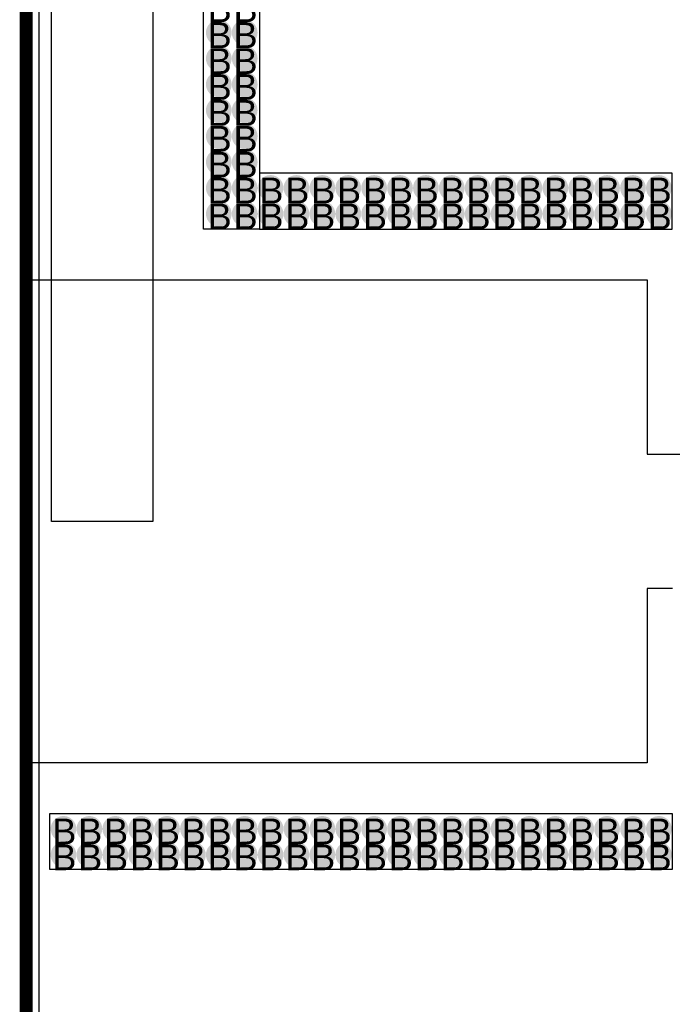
# Model space of a CAD drawing. Header units: millimetres. Extents: x -1.47 to 3.63, y -2.76 to 3.27.
# Tile 9 of 21: x -0.01 to 0.5, y 1.25 to 2.01. Entities that reach past the tile are written whole.
import ezdxf

# ---------------------------------------------------------------- set-up
doc = ezdxf.new("R2010")
doc.units = ezdxf.units.MM
doc.header["$MEASUREMENT"] = 0
for name, color, linetype in [('BottomLayer', 5, 'Continuous'), ('BottomSolder', 6, 'Continuous'), ('DrillDrawing', 1, 'Continuous'), ('Mechanical1', 6, 'Continuous'), ('TopLayer', 1, 'Continuous'), ('TopSolder', 216, 'Continuous')]:
    doc.layers.add(name, color=color, linetype=linetype)
doc.styles.add('Arial', font='txt', dxfattribs={"height": 0.2})

msp = doc.modelspace()

# ---------------------------------------------------------------- hatches: boundary and pattern name
at = {"layer": 'BottomLayer'}
h = msp.add_hatch(color=5, dxfattribs=at)
edge = h.paths.add_edge_path()
edge.add_arc((0.14961, 2.00448), 0.01, 0, 360)
h = msp.add_hatch(color=5, dxfattribs=at)
edge = h.paths.add_edge_path()
edge.add_arc((0.16971, 2.00448), 0.01, 0, 360)
h = msp.add_hatch(color=5, dxfattribs=at)
edge = h.paths.add_edge_path()
edge.add_arc((0.14961, 1.98438), 0.01, 0, 360)
h = msp.add_hatch(color=5, dxfattribs=at)
edge = h.paths.add_edge_path()
edge.add_arc((0.16971, 1.98438), 0.01, 0, 360)
h = msp.add_hatch(color=5, dxfattribs=at)
edge = h.paths.add_edge_path()
edge.add_arc((0.14961, 1.96428), 0.01, 0, 360)
h = msp.add_hatch(color=5, dxfattribs=at)
edge = h.paths.add_edge_path()
edge.add_arc((0.16971, 1.96428), 0.01, 0, 360)
h = msp.add_hatch(color=5, dxfattribs=at)
edge = h.paths.add_edge_path()
edge.add_arc((0.14961, 1.94418), 0.01, 0, 360)
h = msp.add_hatch(color=5, dxfattribs=at)
edge = h.paths.add_edge_path()
edge.add_arc((0.16971, 1.94418), 0.01, 0, 360)
h = msp.add_hatch(color=5, dxfattribs=at)
edge = h.paths.add_edge_path()
edge.add_arc((0.14961, 1.92408), 0.01, 0, 360)
h = msp.add_hatch(color=5, dxfattribs=at)
edge = h.paths.add_edge_path()
edge.add_arc((0.16971, 1.92408), 0.01, 0, 360)
h = msp.add_hatch(color=5, dxfattribs=at)
edge = h.paths.add_edge_path()
edge.add_arc((0.14961, 1.90398), 0.01, 0, 360)
h = msp.add_hatch(color=5, dxfattribs=at)
edge = h.paths.add_edge_path()
edge.add_arc((0.16971, 1.90398), 0.01, 0, 360)
h = msp.add_hatch(color=5, dxfattribs=at)
edge = h.paths.add_edge_path()
edge.add_arc((0.14961, 1.88388), 0.01, 0, 360)
h = msp.add_hatch(color=5, dxfattribs=at)
edge = h.paths.add_edge_path()
edge.add_arc((0.16971, 1.88388), 0.01, 0, 360)
h = msp.add_hatch(color=5, dxfattribs=at)
edge = h.paths.add_edge_path()
edge.add_arc((0.18981, 1.88388), 0.01, 0, 360)
h = msp.add_hatch(color=5, dxfattribs=at)
edge = h.paths.add_edge_path()
edge.add_arc((0.20991, 1.88388), 0.01, 0, 360)
h = msp.add_hatch(color=5, dxfattribs=at)
edge = h.paths.add_edge_path()
edge.add_arc((0.23001, 1.88388), 0.01, 0, 360)
h = msp.add_hatch(color=5, dxfattribs=at)
edge = h.paths.add_edge_path()
edge.add_arc((0.25011, 1.88388), 0.01, 0, 360)
h = msp.add_hatch(color=5, dxfattribs=at)
edge = h.paths.add_edge_path()
edge.add_arc((0.27021, 1.88388), 0.01, 0, 360)
h = msp.add_hatch(color=5, dxfattribs=at)
edge = h.paths.add_edge_path()
edge.add_arc((0.29031, 1.88388), 0.01, 0, 360)
h = msp.add_hatch(color=5, dxfattribs=at)
edge = h.paths.add_edge_path()
edge.add_arc((0.31041, 1.88388), 0.01, 0, 360)
h = msp.add_hatch(color=5, dxfattribs=at)
edge = h.paths.add_edge_path()
edge.add_arc((0.33051, 1.88388), 0.01, 0, 360)
h = msp.add_hatch(color=5, dxfattribs=at)
edge = h.paths.add_edge_path()
edge.add_arc((0.35061, 1.88388), 0.01, 0, 360)
h = msp.add_hatch(color=5, dxfattribs=at)
edge = h.paths.add_edge_path()
edge.add_arc((0.37071, 1.88388), 0.01, 0, 360)
h = msp.add_hatch(color=5, dxfattribs=at)
edge = h.paths.add_edge_path()
edge.add_arc((0.39081, 1.88388), 0.01, 0, 360)
h = msp.add_hatch(color=5, dxfattribs=at)
edge = h.paths.add_edge_path()
edge.add_arc((0.41091, 1.88388), 0.01, 0, 360)
h = msp.add_hatch(color=5, dxfattribs=at)
edge = h.paths.add_edge_path()
edge.add_arc((0.431, 1.88388), 0.01, 0, 360)
h = msp.add_hatch(color=5, dxfattribs=at)
edge = h.paths.add_edge_path()
edge.add_arc((0.4511, 1.88388), 0.01, 0, 360)
h = msp.add_hatch(color=5, dxfattribs=at)
edge = h.paths.add_edge_path()
edge.add_arc((0.4712, 1.88388), 0.01, 0, 360)
h = msp.add_hatch(color=5, dxfattribs=at)
edge = h.paths.add_edge_path()
edge.add_arc((0.4913, 1.88388), 0.01, 0, 360)
h = msp.add_hatch(color=5, dxfattribs=at)
edge = h.paths.add_edge_path()
edge.add_arc((0.14961, 1.86378), 0.01, 0, 360)
h = msp.add_hatch(color=5, dxfattribs=at)
edge = h.paths.add_edge_path()
edge.add_arc((0.16971, 1.86378), 0.01, 0, 360)
h = msp.add_hatch(color=5, dxfattribs=at)
edge = h.paths.add_edge_path()
edge.add_arc((0.18981, 1.86378), 0.01, 0, 360)
h = msp.add_hatch(color=5, dxfattribs=at)
edge = h.paths.add_edge_path()
edge.add_arc((0.20991, 1.86378), 0.01, 0, 360)
h = msp.add_hatch(color=5, dxfattribs=at)
edge = h.paths.add_edge_path()
edge.add_arc((0.23001, 1.86378), 0.01, 0, 360)
h = msp.add_hatch(color=5, dxfattribs=at)
edge = h.paths.add_edge_path()
edge.add_arc((0.25011, 1.86378), 0.01, 0, 360)
h = msp.add_hatch(color=5, dxfattribs=at)
edge = h.paths.add_edge_path()
edge.add_arc((0.27021, 1.86378), 0.01, 0, 360)
h = msp.add_hatch(color=5, dxfattribs=at)
edge = h.paths.add_edge_path()
edge.add_arc((0.29031, 1.86378), 0.01, 0, 360)
h = msp.add_hatch(color=5, dxfattribs=at)
edge = h.paths.add_edge_path()
edge.add_arc((0.31041, 1.86378), 0.01, 0, 360)
h = msp.add_hatch(color=5, dxfattribs=at)
edge = h.paths.add_edge_path()
edge.add_arc((0.33051, 1.86378), 0.01, 0, 360)
h = msp.add_hatch(color=5, dxfattribs=at)
edge = h.paths.add_edge_path()
edge.add_arc((0.35061, 1.86378), 0.01, 0, 360)
h = msp.add_hatch(color=5, dxfattribs=at)
edge = h.paths.add_edge_path()
edge.add_arc((0.37071, 1.86378), 0.01, 0, 360)
h = msp.add_hatch(color=5, dxfattribs=at)
edge = h.paths.add_edge_path()
edge.add_arc((0.39081, 1.86378), 0.01, 0, 360)
h = msp.add_hatch(color=5, dxfattribs=at)
edge = h.paths.add_edge_path()
edge.add_arc((0.41091, 1.86378), 0.01, 0, 360)
h = msp.add_hatch(color=5, dxfattribs=at)
edge = h.paths.add_edge_path()
edge.add_arc((0.431, 1.86378), 0.01, 0, 360)
h = msp.add_hatch(color=5, dxfattribs=at)
edge = h.paths.add_edge_path()
edge.add_arc((0.4511, 1.86378), 0.01, 0, 360)
h = msp.add_hatch(color=5, dxfattribs=at)
edge = h.paths.add_edge_path()
edge.add_arc((0.4712, 1.86378), 0.01, 0, 360)
h = msp.add_hatch(color=5, dxfattribs=at)
edge = h.paths.add_edge_path()
edge.add_arc((0.4913, 1.86378), 0.01, 0, 360)
h = msp.add_hatch(color=5, dxfattribs=at)
edge = h.paths.add_edge_path()
edge.add_arc((0.02901, 1.38622), 0.01, 0, 360)
h = msp.add_hatch(color=5, dxfattribs=at)
edge = h.paths.add_edge_path()
edge.add_arc((0.04911, 1.38622), 0.01, 0, 360)
h = msp.add_hatch(color=5, dxfattribs=at)
edge = h.paths.add_edge_path()
edge.add_arc((0.06921, 1.38622), 0.01, 0, 360)
h = msp.add_hatch(color=5, dxfattribs=at)
edge = h.paths.add_edge_path()
edge.add_arc((0.08931, 1.38622), 0.01, 0, 360)
h = msp.add_hatch(color=5, dxfattribs=at)
edge = h.paths.add_edge_path()
edge.add_arc((0.10941, 1.38622), 0.01, 0, 360)
h = msp.add_hatch(color=5, dxfattribs=at)
edge = h.paths.add_edge_path()
edge.add_arc((0.12951, 1.38622), 0.01, 0, 360)
h = msp.add_hatch(color=5, dxfattribs=at)
edge = h.paths.add_edge_path()
edge.add_arc((0.14961, 1.38622), 0.01, 0, 360)
h = msp.add_hatch(color=5, dxfattribs=at)
edge = h.paths.add_edge_path()
edge.add_arc((0.16971, 1.38622), 0.01, 0, 360)
h = msp.add_hatch(color=5, dxfattribs=at)
edge = h.paths.add_edge_path()
edge.add_arc((0.18981, 1.38622), 0.01, 0, 360)
h = msp.add_hatch(color=5, dxfattribs=at)
edge = h.paths.add_edge_path()
edge.add_arc((0.20991, 1.38622), 0.01, 0, 360)
h = msp.add_hatch(color=5, dxfattribs=at)
edge = h.paths.add_edge_path()
edge.add_arc((0.23001, 1.38622), 0.01, 0, 360)
h = msp.add_hatch(color=5, dxfattribs=at)
edge = h.paths.add_edge_path()
edge.add_arc((0.25011, 1.38622), 0.01, 0, 360)
h = msp.add_hatch(color=5, dxfattribs=at)
edge = h.paths.add_edge_path()
edge.add_arc((0.27021, 1.38622), 0.01, 0, 360)
h = msp.add_hatch(color=5, dxfattribs=at)
edge = h.paths.add_edge_path()
edge.add_arc((0.29031, 1.38622), 0.01, 0, 360)
h = msp.add_hatch(color=5, dxfattribs=at)
edge = h.paths.add_edge_path()
edge.add_arc((0.31041, 1.38622), 0.01, 0, 360)
h = msp.add_hatch(color=5, dxfattribs=at)
edge = h.paths.add_edge_path()
edge.add_arc((0.33051, 1.38622), 0.01, 0, 360)
h = msp.add_hatch(color=5, dxfattribs=at)
edge = h.paths.add_edge_path()
edge.add_arc((0.35061, 1.38622), 0.01, 0, 360)
h = msp.add_hatch(color=5, dxfattribs=at)
edge = h.paths.add_edge_path()
edge.add_arc((0.37071, 1.38622), 0.01, 0, 360)
h = msp.add_hatch(color=5, dxfattribs=at)
edge = h.paths.add_edge_path()
edge.add_arc((0.39081, 1.38622), 0.01, 0, 360)
h = msp.add_hatch(color=5, dxfattribs=at)
edge = h.paths.add_edge_path()
edge.add_arc((0.41091, 1.38622), 0.01, 0, 360)
h = msp.add_hatch(color=5, dxfattribs=at)
edge = h.paths.add_edge_path()
edge.add_arc((0.431, 1.38622), 0.01, 0, 360)
h = msp.add_hatch(color=5, dxfattribs=at)
edge = h.paths.add_edge_path()
edge.add_arc((0.4511, 1.38622), 0.01, 0, 360)
h = msp.add_hatch(color=5, dxfattribs=at)
edge = h.paths.add_edge_path()
edge.add_arc((0.4712, 1.38622), 0.01, 0, 360)
h = msp.add_hatch(color=5, dxfattribs=at)
edge = h.paths.add_edge_path()
edge.add_arc((0.4913, 1.38622), 0.01, 0, 360)
h = msp.add_hatch(color=5, dxfattribs=at)
edge = h.paths.add_edge_path()
edge.add_arc((0.02901, 1.36612), 0.01, 0, 360)
h = msp.add_hatch(color=5, dxfattribs=at)
edge = h.paths.add_edge_path()
edge.add_arc((0.04911, 1.36612), 0.01, 0, 360)
h = msp.add_hatch(color=5, dxfattribs=at)
edge = h.paths.add_edge_path()
edge.add_arc((0.06921, 1.36612), 0.01, 0, 360)
h = msp.add_hatch(color=5, dxfattribs=at)
edge = h.paths.add_edge_path()
edge.add_arc((0.08931, 1.36612), 0.01, 0, 360)
h = msp.add_hatch(color=5, dxfattribs=at)
edge = h.paths.add_edge_path()
edge.add_arc((0.10941, 1.36612), 0.01, 0, 360)
h = msp.add_hatch(color=5, dxfattribs=at)
edge = h.paths.add_edge_path()
edge.add_arc((0.12951, 1.36612), 0.01, 0, 360)
h = msp.add_hatch(color=5, dxfattribs=at)
edge = h.paths.add_edge_path()
edge.add_arc((0.14961, 1.36612), 0.01, 0, 360)
h = msp.add_hatch(color=5, dxfattribs=at)
edge = h.paths.add_edge_path()
edge.add_arc((0.16971, 1.36612), 0.01, 0, 360)
h = msp.add_hatch(color=5, dxfattribs=at)
edge = h.paths.add_edge_path()
edge.add_arc((0.18981, 1.36612), 0.01, 0, 360)
h = msp.add_hatch(color=5, dxfattribs=at)
edge = h.paths.add_edge_path()
edge.add_arc((0.20991, 1.36612), 0.01, 0, 360)
h = msp.add_hatch(color=5, dxfattribs=at)
edge = h.paths.add_edge_path()
edge.add_arc((0.23001, 1.36612), 0.01, 0, 360)
h = msp.add_hatch(color=5, dxfattribs=at)
edge = h.paths.add_edge_path()
edge.add_arc((0.25011, 1.36612), 0.01, 0, 360)
h = msp.add_hatch(color=5, dxfattribs=at)
edge = h.paths.add_edge_path()
edge.add_arc((0.27021, 1.36612), 0.01, 0, 360)
h = msp.add_hatch(color=5, dxfattribs=at)
edge = h.paths.add_edge_path()
edge.add_arc((0.29031, 1.36612), 0.01, 0, 360)
h = msp.add_hatch(color=5, dxfattribs=at)
edge = h.paths.add_edge_path()
edge.add_arc((0.31041, 1.36612), 0.01, 0, 360)
h = msp.add_hatch(color=5, dxfattribs=at)
edge = h.paths.add_edge_path()
edge.add_arc((0.33051, 1.36612), 0.01, 0, 360)
h = msp.add_hatch(color=5, dxfattribs=at)
edge = h.paths.add_edge_path()
edge.add_arc((0.35061, 1.36612), 0.01, 0, 360)
h = msp.add_hatch(color=5, dxfattribs=at)
edge = h.paths.add_edge_path()
edge.add_arc((0.37071, 1.36612), 0.01, 0, 360)
h = msp.add_hatch(color=5, dxfattribs=at)
edge = h.paths.add_edge_path()
edge.add_arc((0.39081, 1.36612), 0.01, 0, 360)
h = msp.add_hatch(color=5, dxfattribs=at)
edge = h.paths.add_edge_path()
edge.add_arc((0.41091, 1.36612), 0.01, 0, 360)
h = msp.add_hatch(color=5, dxfattribs=at)
edge = h.paths.add_edge_path()
edge.add_arc((0.431, 1.36612), 0.01, 0, 360)
h = msp.add_hatch(color=5, dxfattribs=at)
edge = h.paths.add_edge_path()
edge.add_arc((0.4511, 1.36612), 0.01, 0, 360)
h = msp.add_hatch(color=5, dxfattribs=at)
edge = h.paths.add_edge_path()
edge.add_arc((0.4712, 1.36612), 0.01, 0, 360)
h = msp.add_hatch(color=5, dxfattribs=at)
edge = h.paths.add_edge_path()
edge.add_arc((0.4913, 1.36612), 0.01, 0, 360)
at = {"layer": 'TopLayer'}
h = msp.add_hatch(color=1, dxfattribs=at)
edge = h.paths.add_edge_path()
edge.add_arc((0.14961, 2.00448), 0.01, 0, 360)
h = msp.add_hatch(color=1, dxfattribs=at)
edge = h.paths.add_edge_path()
edge.add_arc((0.16971, 2.00448), 0.01, 0, 360)
h = msp.add_hatch(color=1, dxfattribs=at)
edge = h.paths.add_edge_path()
edge.add_arc((0.14961, 1.98438), 0.01, 0, 360)
h = msp.add_hatch(color=1, dxfattribs=at)
edge = h.paths.add_edge_path()
edge.add_arc((0.16971, 1.98438), 0.01, 0, 360)
h = msp.add_hatch(color=1, dxfattribs=at)
edge = h.paths.add_edge_path()
edge.add_arc((0.14961, 1.96428), 0.01, 0, 360)
h = msp.add_hatch(color=1, dxfattribs=at)
edge = h.paths.add_edge_path()
edge.add_arc((0.16971, 1.96428), 0.01, 0, 360)
h = msp.add_hatch(color=1, dxfattribs=at)
edge = h.paths.add_edge_path()
edge.add_arc((0.14961, 1.94418), 0.01, 0, 360)
h = msp.add_hatch(color=1, dxfattribs=at)
edge = h.paths.add_edge_path()
edge.add_arc((0.16971, 1.94418), 0.01, 0, 360)
h = msp.add_hatch(color=1, dxfattribs=at)
edge = h.paths.add_edge_path()
edge.add_arc((0.14961, 1.92408), 0.01, 0, 360)
h = msp.add_hatch(color=1, dxfattribs=at)
edge = h.paths.add_edge_path()
edge.add_arc((0.16971, 1.92408), 0.01, 0, 360)
h = msp.add_hatch(color=1, dxfattribs=at)
edge = h.paths.add_edge_path()
edge.add_arc((0.14961, 1.90398), 0.01, 0, 360)
h = msp.add_hatch(color=1, dxfattribs=at)
edge = h.paths.add_edge_path()
edge.add_arc((0.16971, 1.90398), 0.01, 0, 360)
h = msp.add_hatch(color=1, dxfattribs=at)
edge = h.paths.add_edge_path()
edge.add_arc((0.14961, 1.88388), 0.01, 0, 360)
h = msp.add_hatch(color=1, dxfattribs=at)
edge = h.paths.add_edge_path()
edge.add_arc((0.16971, 1.88388), 0.01, 0, 360)
h = msp.add_hatch(color=1, dxfattribs=at)
edge = h.paths.add_edge_path()
edge.add_arc((0.18981, 1.88388), 0.01, 0, 360)
h = msp.add_hatch(color=1, dxfattribs=at)
edge = h.paths.add_edge_path()
edge.add_arc((0.20991, 1.88388), 0.01, 0, 360)
h = msp.add_hatch(color=1, dxfattribs=at)
edge = h.paths.add_edge_path()
edge.add_arc((0.23001, 1.88388), 0.01, 0, 360)
h = msp.add_hatch(color=1, dxfattribs=at)
edge = h.paths.add_edge_path()
edge.add_arc((0.25011, 1.88388), 0.01, 0, 360)
h = msp.add_hatch(color=1, dxfattribs=at)
edge = h.paths.add_edge_path()
edge.add_arc((0.27021, 1.88388), 0.01, 0, 360)
h = msp.add_hatch(color=1, dxfattribs=at)
edge = h.paths.add_edge_path()
edge.add_arc((0.29031, 1.88388), 0.01, 0, 360)
h = msp.add_hatch(color=1, dxfattribs=at)
edge = h.paths.add_edge_path()
edge.add_arc((0.31041, 1.88388), 0.01, 0, 360)
h = msp.add_hatch(color=1, dxfattribs=at)
edge = h.paths.add_edge_path()
edge.add_arc((0.33051, 1.88388), 0.01, 0, 360)
h = msp.add_hatch(color=1, dxfattribs=at)
edge = h.paths.add_edge_path()
edge.add_arc((0.35061, 1.88388), 0.01, 0, 360)
h = msp.add_hatch(color=1, dxfattribs=at)
edge = h.paths.add_edge_path()
edge.add_arc((0.37071, 1.88388), 0.01, 0, 360)
h = msp.add_hatch(color=1, dxfattribs=at)
edge = h.paths.add_edge_path()
edge.add_arc((0.39081, 1.88388), 0.01, 0, 360)
h = msp.add_hatch(color=1, dxfattribs=at)
edge = h.paths.add_edge_path()
edge.add_arc((0.41091, 1.88388), 0.01, 0, 360)
h = msp.add_hatch(color=1, dxfattribs=at)
edge = h.paths.add_edge_path()
edge.add_arc((0.431, 1.88388), 0.01, 0, 360)
h = msp.add_hatch(color=1, dxfattribs=at)
edge = h.paths.add_edge_path()
edge.add_arc((0.4511, 1.88388), 0.01, 0, 360)
h = msp.add_hatch(color=1, dxfattribs=at)
edge = h.paths.add_edge_path()
edge.add_arc((0.4712, 1.88388), 0.01, 0, 360)
h = msp.add_hatch(color=1, dxfattribs=at)
edge = h.paths.add_edge_path()
edge.add_arc((0.4913, 1.88388), 0.01, 0, 360)
h = msp.add_hatch(color=1, dxfattribs=at)
edge = h.paths.add_edge_path()
edge.add_arc((0.14961, 1.86378), 0.01, 0, 360)
h = msp.add_hatch(color=1, dxfattribs=at)
edge = h.paths.add_edge_path()
edge.add_arc((0.16971, 1.86378), 0.01, 0, 360)
h = msp.add_hatch(color=1, dxfattribs=at)
edge = h.paths.add_edge_path()
edge.add_arc((0.18981, 1.86378), 0.01, 0, 360)
h = msp.add_hatch(color=1, dxfattribs=at)
edge = h.paths.add_edge_path()
edge.add_arc((0.20991, 1.86378), 0.01, 0, 360)
h = msp.add_hatch(color=1, dxfattribs=at)
edge = h.paths.add_edge_path()
edge.add_arc((0.23001, 1.86378), 0.01, 0, 360)
h = msp.add_hatch(color=1, dxfattribs=at)
edge = h.paths.add_edge_path()
edge.add_arc((0.25011, 1.86378), 0.01, 0, 360)
h = msp.add_hatch(color=1, dxfattribs=at)
edge = h.paths.add_edge_path()
edge.add_arc((0.27021, 1.86378), 0.01, 0, 360)
h = msp.add_hatch(color=1, dxfattribs=at)
edge = h.paths.add_edge_path()
edge.add_arc((0.29031, 1.86378), 0.01, 0, 360)
h = msp.add_hatch(color=1, dxfattribs=at)
edge = h.paths.add_edge_path()
edge.add_arc((0.31041, 1.86378), 0.01, 0, 360)
h = msp.add_hatch(color=1, dxfattribs=at)
edge = h.paths.add_edge_path()
edge.add_arc((0.33051, 1.86378), 0.01, 0, 360)
h = msp.add_hatch(color=1, dxfattribs=at)
edge = h.paths.add_edge_path()
edge.add_arc((0.35061, 1.86378), 0.01, 0, 360)
h = msp.add_hatch(color=1, dxfattribs=at)
edge = h.paths.add_edge_path()
edge.add_arc((0.37071, 1.86378), 0.01, 0, 360)
h = msp.add_hatch(color=1, dxfattribs=at)
edge = h.paths.add_edge_path()
edge.add_arc((0.39081, 1.86378), 0.01, 0, 360)
h = msp.add_hatch(color=1, dxfattribs=at)
edge = h.paths.add_edge_path()
edge.add_arc((0.41091, 1.86378), 0.01, 0, 360)
h = msp.add_hatch(color=1, dxfattribs=at)
edge = h.paths.add_edge_path()
edge.add_arc((0.431, 1.86378), 0.01, 0, 360)
h = msp.add_hatch(color=1, dxfattribs=at)
edge = h.paths.add_edge_path()
edge.add_arc((0.4511, 1.86378), 0.01, 0, 360)
h = msp.add_hatch(color=1, dxfattribs=at)
edge = h.paths.add_edge_path()
edge.add_arc((0.4712, 1.86378), 0.01, 0, 360)
h = msp.add_hatch(color=1, dxfattribs=at)
edge = h.paths.add_edge_path()
edge.add_arc((0.4913, 1.86378), 0.01, 0, 360)
h = msp.add_hatch(color=1, dxfattribs=at)
edge = h.paths.add_edge_path()
edge.add_arc((0.02901, 1.38622), 0.01, 0, 360)
h = msp.add_hatch(color=1, dxfattribs=at)
edge = h.paths.add_edge_path()
edge.add_arc((0.04911, 1.38622), 0.01, 0, 360)
h = msp.add_hatch(color=1, dxfattribs=at)
edge = h.paths.add_edge_path()
edge.add_arc((0.06921, 1.38622), 0.01, 0, 360)
h = msp.add_hatch(color=1, dxfattribs=at)
edge = h.paths.add_edge_path()
edge.add_arc((0.08931, 1.38622), 0.01, 0, 360)
h = msp.add_hatch(color=1, dxfattribs=at)
edge = h.paths.add_edge_path()
edge.add_arc((0.10941, 1.38622), 0.01, 0, 360)
h = msp.add_hatch(color=1, dxfattribs=at)
edge = h.paths.add_edge_path()
edge.add_arc((0.12951, 1.38622), 0.01, 0, 360)
h = msp.add_hatch(color=1, dxfattribs=at)
edge = h.paths.add_edge_path()
edge.add_arc((0.14961, 1.38622), 0.01, 0, 360)
h = msp.add_hatch(color=1, dxfattribs=at)
edge = h.paths.add_edge_path()
edge.add_arc((0.16971, 1.38622), 0.01, 0, 360)
h = msp.add_hatch(color=1, dxfattribs=at)
edge = h.paths.add_edge_path()
edge.add_arc((0.18981, 1.38622), 0.01, 0, 360)
h = msp.add_hatch(color=1, dxfattribs=at)
edge = h.paths.add_edge_path()
edge.add_arc((0.20991, 1.38622), 0.01, 0, 360)
h = msp.add_hatch(color=1, dxfattribs=at)
edge = h.paths.add_edge_path()
edge.add_arc((0.23001, 1.38622), 0.01, 0, 360)
h = msp.add_hatch(color=1, dxfattribs=at)
edge = h.paths.add_edge_path()
edge.add_arc((0.25011, 1.38622), 0.01, 0, 360)
h = msp.add_hatch(color=1, dxfattribs=at)
edge = h.paths.add_edge_path()
edge.add_arc((0.27021, 1.38622), 0.01, 0, 360)
h = msp.add_hatch(color=1, dxfattribs=at)
edge = h.paths.add_edge_path()
edge.add_arc((0.29031, 1.38622), 0.01, 0, 360)
h = msp.add_hatch(color=1, dxfattribs=at)
edge = h.paths.add_edge_path()
edge.add_arc((0.31041, 1.38622), 0.01, 0, 360)
h = msp.add_hatch(color=1, dxfattribs=at)
edge = h.paths.add_edge_path()
edge.add_arc((0.33051, 1.38622), 0.01, 0, 360)
h = msp.add_hatch(color=1, dxfattribs=at)
edge = h.paths.add_edge_path()
edge.add_arc((0.35061, 1.38622), 0.01, 0, 360)
h = msp.add_hatch(color=1, dxfattribs=at)
edge = h.paths.add_edge_path()
edge.add_arc((0.37071, 1.38622), 0.01, 0, 360)
h = msp.add_hatch(color=1, dxfattribs=at)
edge = h.paths.add_edge_path()
edge.add_arc((0.39081, 1.38622), 0.01, 0, 360)
h = msp.add_hatch(color=1, dxfattribs=at)
edge = h.paths.add_edge_path()
edge.add_arc((0.41091, 1.38622), 0.01, 0, 360)
h = msp.add_hatch(color=1, dxfattribs=at)
edge = h.paths.add_edge_path()
edge.add_arc((0.431, 1.38622), 0.01, 0, 360)
h = msp.add_hatch(color=1, dxfattribs=at)
edge = h.paths.add_edge_path()
edge.add_arc((0.4511, 1.38622), 0.01, 0, 360)
h = msp.add_hatch(color=1, dxfattribs=at)
edge = h.paths.add_edge_path()
edge.add_arc((0.4712, 1.38622), 0.01, 0, 360)
h = msp.add_hatch(color=1, dxfattribs=at)
edge = h.paths.add_edge_path()
edge.add_arc((0.4913, 1.38622), 0.01, 0, 360)
h = msp.add_hatch(color=1, dxfattribs=at)
edge = h.paths.add_edge_path()
edge.add_arc((0.02901, 1.36612), 0.01, 0, 360)
h = msp.add_hatch(color=1, dxfattribs=at)
edge = h.paths.add_edge_path()
edge.add_arc((0.04911, 1.36612), 0.01, 0, 360)
h = msp.add_hatch(color=1, dxfattribs=at)
edge = h.paths.add_edge_path()
edge.add_arc((0.06921, 1.36612), 0.01, 0, 360)
h = msp.add_hatch(color=1, dxfattribs=at)
edge = h.paths.add_edge_path()
edge.add_arc((0.08931, 1.36612), 0.01, 0, 360)
h = msp.add_hatch(color=1, dxfattribs=at)
edge = h.paths.add_edge_path()
edge.add_arc((0.10941, 1.36612), 0.01, 0, 360)
h = msp.add_hatch(color=1, dxfattribs=at)
edge = h.paths.add_edge_path()
edge.add_arc((0.12951, 1.36612), 0.01, 0, 360)
h = msp.add_hatch(color=1, dxfattribs=at)
edge = h.paths.add_edge_path()
edge.add_arc((0.14961, 1.36612), 0.01, 0, 360)
h = msp.add_hatch(color=1, dxfattribs=at)
edge = h.paths.add_edge_path()
edge.add_arc((0.16971, 1.36612), 0.01, 0, 360)
h = msp.add_hatch(color=1, dxfattribs=at)
edge = h.paths.add_edge_path()
edge.add_arc((0.18981, 1.36612), 0.01, 0, 360)
h = msp.add_hatch(color=1, dxfattribs=at)
edge = h.paths.add_edge_path()
edge.add_arc((0.20991, 1.36612), 0.01, 0, 360)
h = msp.add_hatch(color=1, dxfattribs=at)
edge = h.paths.add_edge_path()
edge.add_arc((0.23001, 1.36612), 0.01, 0, 360)
h = msp.add_hatch(color=1, dxfattribs=at)
edge = h.paths.add_edge_path()
edge.add_arc((0.25011, 1.36612), 0.01, 0, 360)
h = msp.add_hatch(color=1, dxfattribs=at)
edge = h.paths.add_edge_path()
edge.add_arc((0.27021, 1.36612), 0.01, 0, 360)
h = msp.add_hatch(color=1, dxfattribs=at)
edge = h.paths.add_edge_path()
edge.add_arc((0.29031, 1.36612), 0.01, 0, 360)
h = msp.add_hatch(color=1, dxfattribs=at)
edge = h.paths.add_edge_path()
edge.add_arc((0.31041, 1.36612), 0.01, 0, 360)
h = msp.add_hatch(color=1, dxfattribs=at)
edge = h.paths.add_edge_path()
edge.add_arc((0.33051, 1.36612), 0.01, 0, 360)
h = msp.add_hatch(color=1, dxfattribs=at)
edge = h.paths.add_edge_path()
edge.add_arc((0.35061, 1.36612), 0.01, 0, 360)
h = msp.add_hatch(color=1, dxfattribs=at)
edge = h.paths.add_edge_path()
edge.add_arc((0.37071, 1.36612), 0.01, 0, 360)
h = msp.add_hatch(color=1, dxfattribs=at)
edge = h.paths.add_edge_path()
edge.add_arc((0.39081, 1.36612), 0.01, 0, 360)
h = msp.add_hatch(color=1, dxfattribs=at)
edge = h.paths.add_edge_path()
edge.add_arc((0.41091, 1.36612), 0.01, 0, 360)
h = msp.add_hatch(color=1, dxfattribs=at)
edge = h.paths.add_edge_path()
edge.add_arc((0.431, 1.36612), 0.01, 0, 360)
h = msp.add_hatch(color=1, dxfattribs=at)
edge = h.paths.add_edge_path()
edge.add_arc((0.4511, 1.36612), 0.01, 0, 360)
h = msp.add_hatch(color=1, dxfattribs=at)
edge = h.paths.add_edge_path()
edge.add_arc((0.4712, 1.36612), 0.01, 0, 360)
h = msp.add_hatch(color=1, dxfattribs=at)
edge = h.paths.add_edge_path()
edge.add_arc((0.4913, 1.36612), 0.01, 0, 360)

# ---------------------------------------------------------------- linework, layer by layer
at = {"layer": 'BottomLayer'}
msp.add_line((0.0102, 0.0102), (0.0102, 3.2398), dxfattribs=at)
at = {"layer": 'BottomSolder'}
msp.add_line((0, 0), (0, 3.25), dxfattribs=at)
at = {"layer": 'Mechanical1', "const_width": 0.01}
msp.add_lwpolyline([(0, 0), (0, 3.25)], dxfattribs=at)
at = {"layer": 'TopLayer'}
for p, q in [((0.01969, 1.625), (0.01969, 2.56398)), ((0.1378, 1.85197), (0.1378, 2.498)), ((0.1811, 2.498), (0.1811, 1.85197)), ((0.09843, 2.12765), (0.09843, 1.625)), ((0.5015, 1.89528), (0.1811, 1.89528)), ((0.1811, 1.89528), (0.1811, 1.85197)), ((0.5015, 1.85197), (0.5015, 1.89528)), ((0.1811, 1.85197), (0.1378, 1.85197)), ((0.1811, 1.85197), (0.5015, 1.85197)), ((0, 1.4374), (0, 1.8126)), ((0, 1.8126), (0.48228, 1.8126)), ((0.48228, 1.8126), (0.48228, 1.67717)), ((0.48228, 1.67717), (1.02165, 1.67717)), ((0.09843, 1.625), (0.01969, 1.625)), ((0.50197, 1.57283), (0.48228, 1.57283)), ((0.48228, 1.57283), (0.48228, 1.4374)), ((0.48228, 1.4374), (0, 1.4374)), ((0.0185, 1.35472), (0.0185, 1.39803)), ((0.0185, 1.39803), (0.5015, 1.39803)), ((0.5015, 1.39803), (0.5015, 1.35472)), ((0.5015, 1.35472), (0.0185, 1.35472))]:
    msp.add_line(p, q, dxfattribs=at)
at = {"layer": 'TopSolder'}
msp.add_line((0, 0.775), (0, 2.58385), dxfattribs=at)

# ---------------------------------------------------------------- texts
at = {"layer": 'DrillDrawing', "style": 'Arial'}
for p in [(0.14094, 2.01258), (0.16104, 2.01258), (0.14094, 1.99248), (0.16104, 1.99248), (0.14094, 1.97238), (0.16104, 1.97238), (0.14094, 1.95228), (0.16104, 1.95228), (0.14094, 1.93218), (0.16104, 1.93218), (0.14094, 1.91208), (0.16104, 1.91208), (0.14094, 1.89198), (0.16104, 1.89198), (0.14094, 1.87188), (0.16104, 1.87188), (0.18114, 1.87188), (0.20124, 1.87188), (0.22134, 1.87188), (0.24144, 1.87188), (0.26154, 1.87188), (0.28164, 1.87188), (0.30174, 1.87188), (0.32184, 1.87188), (0.34194, 1.87188), (0.36204, 1.87188), (0.38214, 1.87188), (0.40224, 1.87188), (0.42234, 1.87188), (0.44244, 1.87188), (0.46254, 1.87188), (0.48264, 1.87188), (0.14094, 1.85178), (0.16104, 1.85178), (0.18114, 1.85178), (0.20124, 1.85178), (0.22134, 1.85178), (0.24144, 1.85178), (0.26154, 1.85178), (0.28164, 1.85178), (0.30174, 1.85178), (0.32184, 1.85178), (0.34194, 1.85178), (0.36204, 1.85178), (0.38214, 1.85178), (0.40224, 1.85178), (0.42234, 1.85178), (0.44244, 1.85178), (0.46254, 1.85178), (0.48264, 1.85178), (0.02034, 1.37422), (0.04044, 1.37422), (0.06054, 1.37422), (0.08064, 1.37422), (0.10074, 1.37422), (0.12084, 1.37422), (0.14094, 1.37422), (0.16104, 1.37422), (0.18114, 1.37422), (0.20124, 1.37422), (0.22134, 1.37422), (0.24144, 1.37422), (0.26154, 1.37422), (0.28164, 1.37422), (0.30174, 1.37422), (0.32184, 1.37422), (0.34194, 1.37422), (0.36204, 1.37422), (0.38214, 1.37422), (0.40224, 1.37422), (0.42234, 1.37422), (0.44244, 1.37422), (0.46254, 1.37422), (0.48264, 1.37422), (0.02034, 1.35412), (0.04044, 1.35412), (0.06054, 1.35412), (0.08064, 1.35412), (0.10074, 1.35412), (0.12084, 1.35412), (0.14094, 1.35412), (0.16104, 1.35412), (0.18114, 1.35412), (0.20124, 1.35412), (0.22134, 1.35412), (0.24144, 1.35412), (0.26154, 1.35412), (0.28164, 1.35412), (0.30174, 1.35412), (0.32184, 1.35412), (0.34194, 1.35412), (0.36204, 1.35412), (0.38214, 1.35412), (0.40224, 1.35412), (0.42234, 1.35412), (0.44244, 1.35412), (0.46254, 1.35412), (0.48264, 1.35412)]:
    msp.add_text('B', height=0.02, dxfattribs=at).set_placement(p)

doc.saveas('drawing.dxf')
